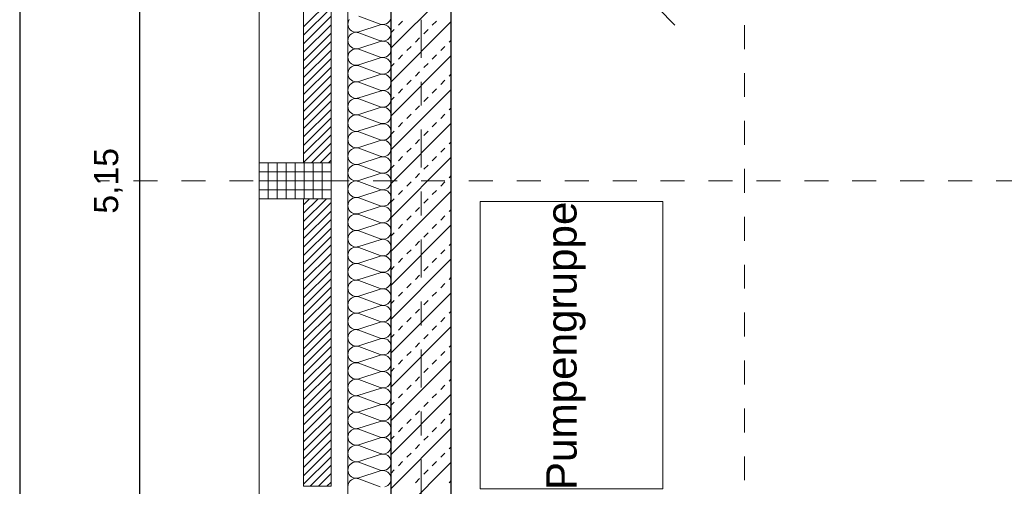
# Model space of a CAD drawing. Header units: metres. Extents: x -45.2 to 14.3, y -31.8 to 10.2.
# Tile 52 of 148: x -40.8 to -36.7, y -4 to -2. Entities that reach past the tile are written whole.
import ezdxf

# ---------------------------------------------------------------- set-up
doc = ezdxf.new("R2010")
doc.units = ezdxf.units.M
doc.header["$LTSCALE"] = 0.05
doc.linetypes.add('Achsen 01', pattern=[5.291531, 3.175, -1.058062, 0.352704, -0.705764])
doc.linetypes.add('Raster 01', pattern=[2, 1, -1])
doc.layers.get('0').update_dxf_attribs({"lineweight": 25})
for name, color, linetype, lineweight in [('013_Beton und Stahlbetonarbeiten-330 Außenwände', 7, 'Continuous', 25), ('014_Fassadenarbeiten-330 Betonfertigteile vertikal', 7, 'Continuous', 9), ('014_Fassadenarbeiten-330 Filtermauerwerk 11.5cm', 7, 'Continuous', 9), ('075_Raumlufttechnische Anlage-Beschriftung', 7, 'Continuous', 9), ('Bemaßung-Bemaßung', 7, 'Continuous', 9)]:
    doc.layers.add(name, color=color, linetype=linetype, lineweight=lineweight)
for name, color, linetype, lineweight, true_color in [('014_Fassadenarbeiten-000 Aufsicht Betonfertigteile', 7, 'Continuous', 9, 0xc0c0c0), ('014_Fassadenarbeiten-330 mineralische Dämmung', 7, 'Continuous', 9, 0x666666), ('075_Raumlufttechnische Anlage-Lüftungsanlage', 7, 'Continuous', 18, 0x555555), ('AV1-Achsen', 1, 'Achsen 01', 18, 0xff0000), ('AV1-Raster', 7, 'Raster 01', 9, 0xa6a6a6)]:
    doc.layers.add(name, color=color, linetype=linetype, lineweight=lineweight, true_color=true_color)
doc.styles.add('Arial', font='arial.ttf')

msp = doc.modelspace()

# ---------------------------------------------------------------- linework, layer by layer
at = {"color": 0, "linetype": 'Continuous', "lineweight": 15}
msp.add_line((-38.0903, -2.0504), (-38.161, -1.9796), dxfattribs=at)
at = {"layer": '013_Beton und Stahlbetonarbeiten-330 Außenwände', "color": 251, "linetype": 'Continuous', "lineweight": 13, "true_color": 0x4c4c4c}
for p, q in [((-39.025, -1.8954), (-39.275, -2.1454)), ((-39.025, -2.0368), (-39.275, -2.2868)), ((-39.2444, -2.0506), (-39.2267, -2.0329)), ((-39.103, -2.0506), (-39.0853, -2.0329)), ((-39.275, -2.0812), (-39.2621, -2.0683)), ((-39.1384, -2.086), (-39.1207, -2.0683)), ((-39.1737, -2.1213), (-39.156, -2.1036)), ((-39.0323, -2.1213), (-39.025, -2.114)), ((-39.2444, -2.192), (-39.2267, -2.1744)), ((-39.2091, -2.1567), (-39.1914, -2.139)), ((-39.103, -2.192), (-39.0853, -2.1744)), ((-39.0676, -2.1567), (-39.05, -2.139)), ((-39.025, -2.1782), (-39.275, -2.4282)), ((-39.275, -2.2226), (-39.2621, -2.2097)), ((-39.1384, -2.2274), (-39.1207, -2.2097)), ((-39.1737, -2.2627), (-39.156, -2.2451)), ((-39.0323, -2.2627), (-39.025, -2.2554)), ((-39.2091, -2.2981), (-39.1914, -2.2804)), ((-39.0676, -2.2981), (-39.05, -2.2804)), ((-39.025, -2.3196), (-39.275, -2.5696)), ((-39.2444, -2.3335), (-39.2267, -2.3158)), ((-39.103, -2.3335), (-39.0853, -2.3158)), ((-39.275, -2.364), (-39.2621, -2.3511)), ((-39.1384, -2.3688), (-39.1207, -2.3511)), ((-39.2091, -2.4395), (-39.1914, -2.4218)), ((-39.1737, -2.4042), (-39.156, -2.3865)), ((-39.0676, -2.4395), (-39.05, -2.4218)), ((-39.0323, -2.4042), (-39.025, -2.3969)), ((-39.025, -2.4611), (-39.275, -2.7111)), ((-39.2444, -2.4749), (-39.2267, -2.4572)), ((-39.103, -2.4749), (-39.0853, -2.4572)), ((-39.275, -2.5054), (-39.2621, -2.4926)), ((-39.1384, -2.5102), (-39.1207, -2.4926)), ((-39.1737, -2.5456), (-39.156, -2.5279)), ((-39.0323, -2.5456), (-39.025, -2.5383)), ((-39.2091, -2.5809), (-39.1914, -2.5633)), ((-39.0676, -2.5809), (-39.05, -2.5633)), ((-39.025, -2.6025), (-39.275, -2.8525)), ((-39.2444, -2.6163), (-39.2267, -2.5986)), ((-39.103, -2.6163), (-39.0853, -2.5986)), ((-39.275, -2.6469), (-39.2621, -2.634)), ((-39.1737, -2.687), (-39.156, -2.6693)), ((-39.1384, -2.6517), (-39.1207, -2.634)), ((-39.2091, -2.7224), (-39.1914, -2.7047)), ((-39.0676, -2.7224), (-39.05, -2.7047)), ((-39.0323, -2.687), (-39.025, -2.6797)), ((-39.025, -2.7439), (-39.275, -2.9939)), ((-39.2444, -2.7577), (-39.2267, -2.74)), ((-39.103, -2.7577), (-39.0853, -2.74)), ((-39.275, -2.7883), (-39.2621, -2.7754)), ((-39.1384, -2.7931), (-39.1207, -2.7754)), ((-39.1737, -2.8284), (-39.156, -2.8107)), ((-39.0323, -2.8284), (-39.025, -2.8211)), ((-39.2091, -2.8638), (-39.1914, -2.8461)), ((-39.0676, -2.8638), (-39.05, -2.8461)), ((-39.025, -2.8853), (-39.275, -3.1353)), ((-39.275, -2.9297), (-39.2621, -2.9168)), ((-39.2444, -2.8991), (-39.2267, -2.8815)), ((-39.1384, -2.9345), (-39.1207, -2.9168)), ((-39.103, -2.8991), (-39.0853, -2.8815)), ((-39.1737, -2.9698), (-39.156, -2.9522)), ((-39.2091, -3.0052), (-39.1914, -2.9875)), ((-39.0676, -3.0052), (-39.05, -2.9875)), ((-39.0323, -2.9698), (-39.025, -2.9626)), ((-39.025, -3.0268), (-39.275, -3.2768)), ((-39.2444, -3.0406), (-39.2267, -3.0229)), ((-39.103, -3.0406), (-39.0853, -3.0229)), ((-39.275, -3.0711), (-39.2621, -3.0582)), ((-39.1384, -3.0759), (-39.1207, -3.0582)), ((-39.1737, -3.1113), (-39.156, -3.0936)), ((-39.0323, -3.1113), (-39.025, -3.104)), ((-39.2091, -3.1466), (-39.1914, -3.1289)), ((-39.0676, -3.1466), (-39.05, -3.1289)), ((-39.025, -3.1682), (-39.275, -3.4182)), ((-39.275, -3.2126), (-39.2621, -3.1997)), ((-39.2444, -3.182), (-39.2267, -3.1643)), ((-39.1384, -3.2173), (-39.1207, -3.1997)), ((-39.103, -3.182), (-39.0853, -3.1643)), ((-39.1737, -3.2527), (-39.156, -3.235)), ((-39.0323, -3.2527), (-39.025, -3.2454)), ((-39.2091, -3.288), (-39.1914, -3.2704)), ((-39.0676, -3.288), (-39.05, -3.2704)), ((-39.025, -3.3096), (-39.275, -3.5596)), ((-39.2444, -3.3234), (-39.2267, -3.3057)), ((-39.103, -3.3234), (-39.0853, -3.3057)), ((-39.275, -3.354), (-39.2621, -3.3411)), ((-39.1384, -3.3588), (-39.1207, -3.3411)), ((-39.1737, -3.3941), (-39.156, -3.3764)), ((-39.0323, -3.3941), (-39.025, -3.3868)), ((-39.025, -3.451), (-39.275, -3.701)), ((-39.2444, -3.4648), (-39.2267, -3.4471)), ((-39.2091, -3.4295), (-39.1914, -3.4118)), ((-39.103, -3.4648), (-39.0853, -3.4471)), ((-39.0676, -3.4295), (-39.05, -3.4118)), ((-39.275, -3.4954), (-39.2621, -3.4825)), ((-39.1384, -3.5002), (-39.1207, -3.4825)), ((-39.1737, -3.5355), (-39.156, -3.5179)), ((-39.0323, -3.5355), (-39.025, -3.5282)), ((-39.2091, -3.5709), (-39.1914, -3.5532)), ((-39.0676, -3.5709), (-39.05, -3.5532)), ((-39.025, -3.5924), (-39.275, -3.8424)), ((-39.2444, -3.6062), (-39.2267, -3.5886)), ((-39.103, -3.6062), (-39.0853, -3.5886)), ((-39.275, -3.6368), (-39.2621, -3.6239)), ((-39.1384, -3.6416), (-39.1207, -3.6239)), ((-39.2091, -3.7123), (-39.1914, -3.6946)), ((-39.1737, -3.677), (-39.156, -3.6593)), ((-39.0676, -3.7123), (-39.05, -3.6946)), ((-39.0323, -3.677), (-39.025, -3.6697)), ((-39.025, -3.7339), (-39.275, -3.9839)), ((-39.2444, -3.7477), (-39.2267, -3.73)), ((-39.103, -3.7477), (-39.0853, -3.73)), ((-39.275, -3.7782), (-39.2621, -3.7653)), ((-39.1384, -3.783), (-39.1207, -3.7653)), ((-39.1737, -3.8184), (-39.156, -3.8007)), ((-39.0323, -3.8184), (-39.025, -3.8111)), ((-39.2091, -3.8537), (-39.1914, -3.8361)), ((-39.0676, -3.8537), (-39.05, -3.8361)), ((-39.025, -3.8753), (-39.275, -4.1253)), ((-39.2444, -3.8891), (-39.2267, -3.8714)), ((-39.103, -3.8891), (-39.0853, -3.8714)), ((-39.275, -3.9197), (-39.2621, -3.9068)), ((-39.1737, -3.9598), (-39.156, -3.9421)), ((-39.1384, -3.9244), (-39.1207, -3.9068)), ((-39.0323, -3.9598), (-39.025, -3.9525))]:
    msp.add_line(p, q, dxfattribs=at)
at = {"layer": '013_Beton und Stahlbetonarbeiten-330 Außenwände'}
msp.add_lwpolyline([(-39.275, 0.125), (-18.775, 0.125), (-18.775, -0.125), (-39.025, -0.125), (-39.025, -21.725), (-39.275, -21.725)], close=True, dxfattribs=at)
at = {"layer": '014_Fassadenarbeiten-000 Aufsicht Betonfertigteile'}
msp.add_lwpolyline([(-39.455, 0.305), (-39.455, -21.905), (-39.825, -22.275), (-39.825, 0.675)], close=True, dxfattribs=at)
at = {"layer": '014_Fassadenarbeiten-330 Betonfertigteile vertikal', "color": 8, "linetype": 'Continuous', "lineweight": 9, "true_color": 0x808080}
for p, q in [((-39.7875, -2.625), (-39.7875, -2.775)), ((-39.75, -2.625), (-39.75, -2.775)), ((-39.7125, -2.625), (-39.7125, -2.775)), ((-39.675, -2.625), (-39.675, -2.775)), ((-39.6375, -2.625), (-39.6375, -2.775)), ((-39.6, -2.625), (-39.6, -2.775)), ((-39.5625, -2.625), (-39.5625, -2.775))]:
    msp.add_line(p, q, dxfattribs=at)
at = {"layer": '014_Fassadenarbeiten-330 Betonfertigteile vertikal', "color": 8, "linetype": 'Continuous', "lineweight": 13, "true_color": 0x808080}
for p, q in [((-39.825, -2.6625), (-39.525, -2.6625)), ((-39.825, -2.7), (-39.525, -2.7)), ((-39.825, -2.7375), (-39.525, -2.7375))]:
    msp.add_line(p, q, dxfattribs=at)
at = {"layer": '014_Fassadenarbeiten-330 Betonfertigteile vertikal'}
msp.add_lwpolyline([(-39.525, -2.775), (-39.525, -2.625), (-39.825, -2.625), (-39.825, -2.775)], close=True, dxfattribs=at)
at = {"layer": '014_Fassadenarbeiten-330 Filtermauerwerk 11.5cm', "color": 8, "linetype": 'Continuous', "lineweight": 9, "true_color": 0x808080}
for p, q in [((-39.64, -2.0573), (-39.525, -1.9423)), ((-39.64, -2.0926), (-39.525, -1.9776)), ((-39.64, -2.128), (-39.525, -2.013)), ((-39.64, -2.1633), (-39.525, -2.0483)), ((-39.64, -2.1987), (-39.525, -2.0837)), ((-39.64, -2.2341), (-39.525, -2.1191)), ((-39.64, -2.2694), (-39.525, -2.1544)), ((-39.64, -2.3048), (-39.525, -2.1898)), ((-39.64, -2.3401), (-39.525, -2.2251)), ((-39.64, -2.3755), (-39.525, -2.2605)), ((-39.64, -2.4108), (-39.525, -2.2958)), ((-39.64, -2.4462), (-39.525, -2.3312)), ((-39.64, -2.4815), (-39.525, -2.3665)), ((-39.64, -2.5169), (-39.525, -2.4019)), ((-39.64, -2.5522), (-39.525, -2.4372)), ((-39.64, -2.5876), (-39.525, -2.4726)), ((-39.64, -2.623), (-39.525, -2.508)), ((-39.6067, -2.625), (-39.525, -2.5433)), ((-39.5713, -2.625), (-39.525, -2.5787)), ((-39.536, -2.625), (-39.525, -2.614)), ((-39.64, -2.7997), (-39.6153, -2.775)), ((-39.64, -2.8351), (-39.5799, -2.775)), ((-39.64, -2.8704), (-39.5446, -2.775)), ((-39.64, -2.9058), (-39.525, -2.7908)), ((-39.64, -2.9412), (-39.525, -2.8262)), ((-39.64, -2.9765), (-39.525, -2.8615)), ((-39.64, -3.0119), (-39.525, -2.8969)), ((-39.64, -3.0472), (-39.525, -2.9322)), ((-39.64, -3.0826), (-39.525, -2.9676)), ((-39.64, -3.1179), (-39.525, -3.0029)), ((-39.64, -3.1533), (-39.525, -3.0383)), ((-39.64, -3.1886), (-39.525, -3.0736)), ((-39.64, -3.224), (-39.525, -3.109)), ((-39.64, -3.2594), (-39.525, -3.1444)), ((-39.64, -3.2947), (-39.525, -3.1797)), ((-39.64, -3.3301), (-39.525, -3.2151)), ((-39.64, -3.3654), (-39.525, -3.2504)), ((-39.64, -3.4008), (-39.525, -3.2858)), ((-39.64, -3.4361), (-39.525, -3.3211)), ((-39.64, -3.4715), (-39.525, -3.3565)), ((-39.64, -3.5068), (-39.525, -3.3918)), ((-39.64, -3.5422), (-39.525, -3.4272)), ((-39.64, -3.5776), (-39.525, -3.4626)), ((-39.64, -3.6129), (-39.525, -3.4979)), ((-39.64, -3.6483), (-39.525, -3.5333)), ((-39.64, -3.6836), (-39.525, -3.5686)), ((-39.64, -3.719), (-39.525, -3.604)), ((-39.64, -3.7543), (-39.525, -3.6393)), ((-39.64, -3.7897), (-39.525, -3.6747)), ((-39.64, -3.825), (-39.525, -3.71)), ((-39.64, -3.8604), (-39.525, -3.7454)), ((-39.64, -3.8958), (-39.525, -3.7808)), ((-39.64, -3.9311), (-39.525, -3.8161)), ((-39.64, -3.9665), (-39.525, -3.8515)), ((-39.6132, -3.975), (-39.525, -3.8868)), ((-39.5778, -3.975), (-39.525, -3.9222)), ((-39.5425, -3.975), (-39.525, -3.9575))]:
    msp.add_line(p, q, dxfattribs=at)
at = {"layer": '014_Fassadenarbeiten-330 Filtermauerwerk 11.5cm'}
for points in [[(-39.64, -1.425), (-39.525, -1.425), (-39.525, -2.625), (-39.64, -2.625)], [(-39.64, -2.775), (-39.525, -2.775), (-39.525, -3.975), (-39.64, -3.975)]]:
    msp.add_lwpolyline(points, close=True, dxfattribs=at)
at = {"layer": '014_Fassadenarbeiten-330 mineralische Dämmung'}
msp.add_lwpolyline([(-18.9, 0.305), (-18.9, 0.125), (-39.275, 0.125), (-39.275, -21.725), (-39.15, -21.725), (-39.15, -21.905), (-39.455, -21.905), (-39.455, 0.305)], close=True, dxfattribs=at)
for points in [[(-39.41, -2.0127), (-39.32, -2.046), (-39.32, -2.046), (-39.3137, -2.0474), (-39.3072, -2.0476), (-39.3008, -2.0466), (-39.2947, -2.0444), (-39.2892, -2.0411), (-39.2843, -2.0368), (-39.2803, -2.0317), (-39.2774, -2.0259)], [(-39.3008, -3.977), (-39.2947, -3.9748), (-39.2892, -3.9715), (-39.2843, -3.9672), (-39.2803, -3.9621), (-39.2774, -3.9563), (-39.2756, -3.9501), (-39.275, -3.9437), (-39.2756, -3.9372), (-39.2774, -3.931), (-39.2803, -3.9252), (-39.2843, -3.9201), (-39.2892, -3.9158), (-39.2947, -3.9125), (-39.3008, -3.9103), (-39.3072, -3.9093), (-39.3137, -3.9095), (-39.32, -3.9109), (-39.41, -3.9398), (-39.41, -3.9398), (-39.4163, -3.9412), (-39.4228, -3.9414), (-39.4292, -3.9404), (-39.4353, -3.9382), (-39.4408, -3.9349), (-39.4457, -3.9306), (-39.4497, -3.9255), (-39.4526, -3.9197), (-39.4544, -3.9135), (-39.455, -3.907), (-39.4544, -3.9006), (-39.4526, -3.8944), (-39.4497, -3.8886), (-39.4457, -3.8835), (-39.4408, -3.8792), (-39.4353, -3.8759), (-39.4292, -3.8737), (-39.4228, -3.8727), (-39.4163, -3.8728), (-39.41, -3.8742), (-39.32, -3.9075), (-39.32, -3.9075), (-39.3137, -3.9089), (-39.3072, -3.9091), (-39.3008, -3.9081), (-39.2947, -3.9059), (-39.2892, -3.9026), (-39.2843, -3.8983), (-39.2803, -3.8932), (-39.2774, -3.8874), (-39.2756, -3.8812), (-39.275, -3.8747), (-39.2756, -3.8683), (-39.2774, -3.8621), (-39.2803, -3.8563), (-39.2843, -3.8512), (-39.2892, -3.8469), (-39.2947, -3.8436), (-39.3008, -3.8414), (-39.3072, -3.8404), (-39.3137, -3.8406), (-39.32, -3.8419), (-39.41, -3.8709), (-39.41, -3.8709), (-39.4163, -3.8723), (-39.4228, -3.8725), (-39.4292, -3.8714), (-39.4353, -3.8692), (-39.4408, -3.8659), (-39.4457, -3.8616), (-39.4497, -3.8565), (-39.4526, -3.8508), (-39.4544, -3.8445), (-39.455, -3.8381), (-39.4544, -3.8316), (-39.4526, -3.8254), (-39.4497, -3.8196), (-39.4457, -3.8145), (-39.4408, -3.8102), (-39.4353, -3.8069), (-39.4292, -3.8047), (-39.4228, -3.8037), (-39.4163, -3.8039), (-39.41, -3.8053), (-39.32, -3.8386), (-39.32, -3.8386), (-39.3137, -3.84), (-39.3072, -3.8402), (-39.3008, -3.8391), (-39.2947, -3.8369), (-39.2892, -3.8336), (-39.2843, -3.8293), (-39.2803, -3.8242), (-39.2774, -3.8184), (-39.2756, -3.8122), (-39.275, -3.8058), (-39.2756, -3.7993), (-39.2774, -3.7931), (-39.2803, -3.7874), (-39.2843, -3.7822), (-39.2892, -3.7779), (-39.2947, -3.7746), (-39.3008, -3.7724), (-39.3072, -3.7714), (-39.3137, -3.7716), (-39.32, -3.773), (-39.41, -3.8019), (-39.41, -3.8019), (-39.4163, -3.8033), (-39.4228, -3.8035), (-39.4292, -3.8025), (-39.4353, -3.8003), (-39.4408, -3.797), (-39.4457, -3.7927), (-39.4497, -3.7876), (-39.4526, -3.7818), (-39.4544, -3.7756), (-39.455, -3.7691), (-39.4544, -3.7627), (-39.4526, -3.7565), (-39.4497, -3.7507), (-39.4457, -3.7456), (-39.4408, -3.7413), (-39.4353, -3.738), (-39.4292, -3.7358), (-39.4228, -3.7348), (-39.4163, -3.735), (-39.41, -3.7364), (-39.32, -3.7696), (-39.32, -3.7696), (-39.3137, -3.771), (-39.3072, -3.7712), (-39.3008, -3.7702), (-39.2947, -3.768), (-39.2892, -3.7647), (-39.2843, -3.7604), (-39.2803, -3.7553), (-39.2774, -3.7495), (-39.2756, -3.7433), (-39.275, -3.7368), (-39.2756, -3.7304), (-39.2774, -3.7242), (-39.2803, -3.7184), (-39.2843, -3.7133), (-39.2892, -3.709), (-39.2947, -3.7057), (-39.3008, -3.7035), (-39.3072, -3.7025), (-39.3137, -3.7027), (-39.32, -3.7041), (-39.41, -3.733), (-39.41, -3.733), (-39.4163, -3.7344), (-39.4228, -3.7346), (-39.4292, -3.7335), (-39.4353, -3.7313), (-39.4408, -3.728), (-39.4457, -3.7238), (-39.4497, -3.7186), (-39.4526, -3.7129), (-39.4544, -3.7066), (-39.455, -3.7002), (-39.4544, -3.6937), (-39.4526, -3.6875), (-39.4497, -3.6818), (-39.4457, -3.6766), (-39.4408, -3.6724), (-39.4353, -3.669), (-39.4292, -3.6668), (-39.4228, -3.6658), (-39.4163, -3.666), (-39.41, -3.6674), (-39.32, -3.7007), (-39.32, -3.7007), (-39.3137, -3.7021), (-39.3072, -3.7023), (-39.3008, -3.7012), (-39.2947, -3.699), (-39.2892, -3.6957), (-39.2843, -3.6914), (-39.2803, -3.6863), (-39.2774, -3.6806), (-39.2756, -3.6743), (-39.275, -3.6679), (-39.2756, -3.6615), (-39.2774, -3.6552), (-39.2803, -3.6495), (-39.2843, -3.6443), (-39.2892, -3.6401), (-39.2947, -3.6368), (-39.3008, -3.6346), (-39.3072, -3.6335), (-39.3137, -3.6337), (-39.32, -3.6351), (-39.41, -3.664), (-39.41, -3.664), (-39.4163, -3.6654), (-39.4228, -3.6656), (-39.4292, -3.6646), (-39.4353, -3.6624), (-39.4408, -3.6591), (-39.4457, -3.6548), (-39.4497, -3.6497), (-39.4526, -3.6439), (-39.4544, -3.6377), (-39.455, -3.6313), (-39.4544, -3.6248), (-39.4526, -3.6186), (-39.4497, -3.6128), (-39.4457, -3.6077), (-39.4408, -3.6034), (-39.4353, -3.6001), (-39.4292, -3.5979), (-39.4228, -3.5969), (-39.4163, -3.5971), (-39.41, -3.5985), (-39.32, -3.6317), (-39.32, -3.6317), (-39.3137, -3.6331), (-39.3072, -3.6333), (-39.3008, -3.6323), (-39.2947, -3.6301), (-39.2892, -3.6268), (-39.2843, -3.6225), (-39.2803, -3.6174), (-39.2774, -3.6116), (-39.2756, -3.6054), (-39.275, -3.599), (-39.2756, -3.5925), (-39.2774, -3.5863), (-39.2803, -3.5805), (-39.2843, -3.5754), (-39.2892, -3.5711), (-39.2947, -3.5678), (-39.3008, -3.5656), (-39.3072, -3.5646), (-39.3137, -3.5648), (-39.32, -3.5662), (-39.41, -3.5951), (-39.41, -3.5951), (-39.4163, -3.5965), (-39.4228, -3.5967), (-39.4292, -3.5957), (-39.4353, -3.5935), (-39.4408, -3.5902), (-39.4457, -3.5859), (-39.4497, -3.5807), (-39.4526, -3.575), (-39.4544, -3.5688), (-39.455, -3.5623), (-39.4544, -3.5559), (-39.4526, -3.5496), (-39.4497, -3.5439), (-39.4457, -3.5388), (-39.4408, -3.5345), (-39.4353, -3.5312), (-39.4292, -3.529), (-39.4228, -3.5279), (-39.4163, -3.5281), (-39.41, -3.5295), (-39.32, -3.5628), (-39.32, -3.5628), (-39.3137, -3.5642), (-39.3072, -3.5644), (-39.3008, -3.5634), (-39.2947, -3.5611), (-39.2892, -3.5578), (-39.2843, -3.5536), (-39.2803, -3.5484), (-39.2774, -3.5427), (-39.2756, -3.5365), (-39.275, -3.53), (-39.2756, -3.5236), (-39.2774, -3.5173), (-39.2803, -3.5116), (-39.2843, -3.5065), (-39.2892, -3.5022), (-39.2947, -3.4989), (-39.3008, -3.4967), (-39.3072, -3.4956), (-39.3137, -3.4958), (-39.32, -3.4972), (-39.41, -3.5261), (-39.41, -3.5261), (-39.4163, -3.5275), (-39.4228, -3.5277), (-39.4292, -3.5267), (-39.4353, -3.5245), (-39.4408, -3.5212), (-39.4457, -3.5169), (-39.4497, -3.5118), (-39.4526, -3.506), (-39.4544, -3.4998), (-39.455, -3.4934), (-39.4544, -3.4869), (-39.4526, -3.4807), (-39.4497, -3.4749), (-39.4457, -3.4698), (-39.4408, -3.4655), (-39.4353, -3.4622), (-39.4292, -3.46), (-39.4228, -3.459), (-39.4163, -3.4592), (-39.41, -3.4606), (-39.32, -3.4938), (-39.32, -3.4938), (-39.3137, -3.4952), (-39.3072, -3.4954), (-39.3008, -3.4944), (-39.2947, -3.4922), (-39.2892, -3.4889), (-39.2843, -3.4846), (-39.2803, -3.4795), (-39.2774, -3.4737), (-39.2756, -3.4675), (-39.275, -3.4611), (-39.2756, -3.4546), (-39.2774, -3.4484), (-39.2803, -3.4426), (-39.2843, -3.4375), (-39.2892, -3.4332), (-39.2947, -3.4299), (-39.3008, -3.4277), (-39.3072, -3.4267), (-39.3137, -3.4269), (-39.32, -3.4283), (-39.41, -3.4572), (-39.41, -3.4572), (-39.4163, -3.4586), (-39.4228, -3.4588), (-39.4292, -3.4578), (-39.4353, -3.4556), (-39.4408, -3.4523), (-39.4457, -3.448), (-39.4497, -3.4429), (-39.4526, -3.4371), (-39.4544, -3.4309), (-39.455, -3.4244), (-39.4544, -3.418), (-39.4526, -3.4118), (-39.4497, -3.406), (-39.4457, -3.4009), (-39.4408, -3.3966), (-39.4353, -3.3933), (-39.4292, -3.3911), (-39.4228, -3.39), (-39.4163, -3.3902), (-39.41, -3.3916), (-39.32, -3.4249), (-39.32, -3.4249), (-39.3137, -3.4263), (-39.3072, -3.4265), (-39.3008, -3.4255), (-39.2947, -3.4233), (-39.2892, -3.42), (-39.2843, -3.4157), (-39.2803, -3.4106), (-39.2774, -3.4048), (-39.2756, -3.3986), (-39.275, -3.3921), (-39.2756, -3.3857), (-39.2774, -3.3795), (-39.2803, -3.3737), (-39.2843, -3.3686), (-39.2892, -3.3643), (-39.2947, -3.361), (-39.3008, -3.3588), (-39.3072, -3.3577), (-39.3137, -3.3579), (-39.32, -3.3593), (-39.41, -3.3883), (-39.41, -3.3883), (-39.4163, -3.3897), (-39.4228, -3.3898), (-39.4292, -3.3888), (-39.4353, -3.3866), (-39.4408, -3.3833), (-39.4457, -3.379), (-39.4497, -3.3739), (-39.4526, -3.3681), (-39.4544, -3.3619), (-39.455, -3.3555), (-39.4544, -3.349), (-39.4526, -3.3428), (-39.4497, -3.337), (-39.4457, -3.3319), (-39.4408, -3.3276), (-39.4353, -3.3243), (-39.4292, -3.3221), (-39.4228, -3.3211), (-39.4163, -3.3213), (-39.41, -3.3227), (-39.32, -3.356), (-39.32, -3.356), (-39.3137, -3.3574), (-39.3072, -3.3575), (-39.3008, -3.3565), (-39.2947, -3.3543), (-39.2892, -3.351), (-39.2843, -3.3467), (-39.2803, -3.3416), (-39.2774, -3.3358), (-39.2756, -3.3296), (-39.275, -3.3232), (-39.2756, -3.3167), (-39.2774, -3.3105), (-39.2803, -3.3047), (-39.2843, -3.2996), (-39.2892, -3.2953), (-39.2947, -3.292), (-39.3008, -3.2898), (-39.3072, -3.2888), (-39.3137, -3.289), (-39.32, -3.2904), (-39.41, -3.3193), (-39.41, -3.3193), (-39.4163, -3.3207), (-39.4228, -3.3209), (-39.4292, -3.3199), (-39.4353, -3.3177), (-39.4408, -3.3144), (-39.4457, -3.3101), (-39.4497, -3.305), (-39.4526, -3.2992), (-39.4544, -3.293), (-39.455, -3.2865), (-39.4544, -3.2801), (-39.4526, -3.2739), (-39.4497, -3.2681), (-39.4457, -3.263), (-39.4408, -3.2587), (-39.4353, -3.2554), (-39.4292, -3.2532), (-39.4228, -3.2522), (-39.4163, -3.2523), (-39.41, -3.2537), (-39.32, -3.287), (-39.32, -3.287), (-39.3137, -3.2884), (-39.3072, -3.2886), (-39.3008, -3.2876), (-39.2947, -3.2854), (-39.2892, -3.2821), (-39.2843, -3.2778), (-39.2803, -3.2727), (-39.2774, -3.2669), (-39.2756, -3.2607), (-39.275, -3.2542), (-39.2756, -3.2478), (-39.2774, -3.2416), (-39.2803, -3.2358), (-39.2843, -3.2307), (-39.2892, -3.2264), (-39.2947, -3.2231), (-39.3008, -3.2209), (-39.3072, -3.2199), (-39.3137, -3.22), (-39.32, -3.2214), (-39.41, -3.2504), (-39.41, -3.2504), (-39.4163, -3.2518), (-39.4228, -3.252), (-39.4292, -3.2509), (-39.4353, -3.2487), (-39.4408, -3.2454), (-39.4457, -3.2411), (-39.4497, -3.236), (-39.4526, -3.2302), (-39.4544, -3.224), (-39.455, -3.2176), (-39.4544, -3.2111), (-39.4526, -3.2049), (-39.4497, -3.1991), (-39.4457, -3.194), (-39.4408, -3.1897), (-39.4353, -3.1864), (-39.4292, -3.1842), (-39.4228, -3.1832), (-39.4163, -3.1834), (-39.41, -3.1848), (-39.32, -3.2181), (-39.32, -3.2181), (-39.3137, -3.2195), (-39.3072, -3.2197), (-39.3008, -3.2186), (-39.2947, -3.2164), (-39.2892, -3.2131), (-39.2843, -3.2088), (-39.2803, -3.2037), (-39.2774, -3.1979), (-39.2756, -3.1917), (-39.275, -3.1853), (-39.2756, -3.1788), (-39.2774, -3.1726), (-39.2803, -3.1669), (-39.2843, -3.1617), (-39.2892, -3.1574), (-39.2947, -3.1541), (-39.3008, -3.1519), (-39.3072, -3.1509), (-39.3137, -3.1511), (-39.32, -3.1525), (-39.41, -3.1814), (-39.41, -3.1814), (-39.4163, -3.1828), (-39.4228, -3.183), (-39.4292, -3.182), (-39.4353, -3.1798), (-39.4408, -3.1765), (-39.4457, -3.1722), (-39.4497, -3.1671), (-39.4526, -3.1613), (-39.4544, -3.1551), (-39.455, -3.1486), (-39.4544, -3.1422), (-39.4526, -3.136), (-39.4497, -3.1302), (-39.4457, -3.1251), (-39.4408, -3.1208), (-39.4353, -3.1175), (-39.4292, -3.1153), (-39.4228, -3.1143), (-39.4163, -3.1145), (-39.41, -3.1159), (-39.32, -3.1491), (-39.32, -3.1491), (-39.3137, -3.1505), (-39.3072, -3.1507), (-39.3008, -3.1497), (-39.2947, -3.1475), (-39.2892, -3.1442), (-39.2843, -3.1399), (-39.2803, -3.1348), (-39.2774, -3.129), (-39.2756, -3.1228), (-39.275, -3.1163), (-39.2756, -3.1099), (-39.2774, -3.1037), (-39.2803, -3.0979), (-39.2843, -3.0928), (-39.2892, -3.0885), (-39.2947, -3.0852), (-39.3008, -3.083), (-39.3072, -3.082), (-39.3137, -3.0822), (-39.32, -3.0836), (-39.41, -3.1125), (-39.41, -3.1125), (-39.4163, -3.1139), (-39.4228, -3.1141), (-39.4292, -3.113), (-39.4353, -3.1108), (-39.4408, -3.1075), (-39.4457, -3.1032), (-39.4497, -3.0981), (-39.4526, -3.0924), (-39.4544, -3.0861), (-39.455, -3.0797), (-39.4544, -3.0732), (-39.4526, -3.067), (-39.4497, -3.0613), (-39.4457, -3.0561), (-39.4408, -3.0518), (-39.4353, -3.0485), (-39.4292, -3.0463), (-39.4228, -3.0453), (-39.4163, -3.0455), (-39.41, -3.0469), (-39.32, -3.0802), (-39.32, -3.0802), (-39.3137, -3.0816), (-39.3072, -3.0818), (-39.3008, -3.0807), (-39.2947, -3.0785), (-39.2892, -3.0752), (-39.2843, -3.0709), (-39.2803, -3.0658), (-39.2774, -3.0601), (-39.2756, -3.0538), (-39.275, -3.0474), (-39.2756, -3.0409), (-39.2774, -3.0347), (-39.2803, -3.029), (-39.2843, -3.0238), (-39.2892, -3.0196), (-39.2947, -3.0163), (-39.3008, -3.014), (-39.3072, -3.013), (-39.3137, -3.0132), (-39.32, -3.0146), (-39.41, -3.0435), (-39.41, -3.0435), (-39.4163, -3.0449), (-39.4228, -3.0451), (-39.4292, -3.0441), (-39.4353, -3.0419), (-39.4408, -3.0386), (-39.4457, -3.0343), (-39.4497, -3.0292), (-39.4526, -3.0234), (-39.4544, -3.0172), (-39.455, -3.0107), (-39.4544, -3.0043), (-39.4526, -2.9981), (-39.4497, -2.9923), (-39.4457, -2.9872), (-39.4408, -2.9829), (-39.4353, -2.9796), (-39.4292, -2.9774), (-39.4228, -2.9764), (-39.4163, -2.9766), (-39.41, -2.978), (-39.32, -3.0112), (-39.32, -3.0112), (-39.3137, -3.0126), (-39.3072, -3.0128), (-39.3008, -3.0118), (-39.2947, -3.0096), (-39.2892, -3.0063), (-39.2843, -3.002), (-39.2803, -2.9969), (-39.2774, -2.9911), (-39.2756, -2.9849), (-39.275, -2.9784), (-39.2756, -2.972), (-39.2774, -2.9658), (-39.2803, -2.96), (-39.2843, -2.9549), (-39.2892, -2.9506), (-39.2947, -2.9473), (-39.3008, -2.9451), (-39.3072, -2.9441), (-39.3137, -2.9443), (-39.32, -2.9457), (-39.41, -2.9746), (-39.41, -2.9746), (-39.4163, -2.976), (-39.4228, -2.9762), (-39.4292, -2.9752), (-39.4353, -2.973), (-39.4408, -2.9696), (-39.4457, -2.9654), (-39.4497, -2.9602), (-39.4526, -2.9545), (-39.4544, -2.9483), (-39.455, -2.9418), (-39.4544, -2.9354), (-39.4526, -2.9291), (-39.4497, -2.9234), (-39.4457, -2.9182), (-39.4408, -2.914), (-39.4353, -2.9107), (-39.4292, -2.9085), (-39.4228, -2.9074), (-39.4163, -2.9076), (-39.41, -2.909), (-39.32, -2.9423), (-39.32, -2.9423), (-39.3137, -2.9437), (-39.3072, -2.9439), (-39.3008, -2.9428), (-39.2947, -2.9406), (-39.2892, -2.9373), (-39.2843, -2.9331), (-39.2803, -2.9279), (-39.2774, -2.9222), (-39.2756, -2.9159), (-39.275, -2.9095), (-39.2756, -2.9031), (-39.2774, -2.8968), (-39.2803, -2.8911), (-39.2843, -2.886), (-39.2892, -2.8817), (-39.2947, -2.8784), (-39.3008, -2.8762), (-39.3072, -2.8751), (-39.3137, -2.8753), (-39.32, -2.8767), (-39.41, -2.9056), (-39.41, -2.9056), (-39.4163, -2.907), (-39.4228, -2.9072), (-39.4292, -2.9062), (-39.4353, -2.904), (-39.4408, -2.9007), (-39.4457, -2.8964), (-39.4497, -2.8913), (-39.4526, -2.8855), (-39.4544, -2.8793), (-39.455, -2.8729), (-39.4544, -2.8664), (-39.4526, -2.8602), (-39.4497, -2.8544), (-39.4457, -2.8493), (-39.4408, -2.845), (-39.4353, -2.8417), (-39.4292, -2.8395), (-39.4228, -2.8385), (-39.4163, -2.8387), (-39.41, -2.8401), (-39.32, -2.8733), (-39.32, -2.8733), (-39.3137, -2.8747), (-39.3072, -2.8749), (-39.3008, -2.8739), (-39.2947, -2.8717), (-39.2892, -2.8684), (-39.2843, -2.8641), (-39.2803, -2.859), (-39.2774, -2.8532), (-39.2756, -2.847), (-39.275, -2.8406), (-39.2756, -2.8341), (-39.2774, -2.8279), (-39.2803, -2.8221), (-39.2843, -2.817), (-39.2892, -2.8127), (-39.2947, -2.8094), (-39.3008, -2.8072), (-39.3072, -2.8062), (-39.3137, -2.8064), (-39.32, -2.8078), (-39.41, -2.8367), (-39.41, -2.8367), (-39.4163, -2.8381), (-39.4228, -2.8383), (-39.4292, -2.8373), (-39.4353, -2.8351), (-39.4408, -2.8318), (-39.4457, -2.8275), (-39.4497, -2.8224), (-39.4526, -2.8166), (-39.4544, -2.8104), (-39.455, -2.8039), (-39.4544, -2.7975), (-39.4526, -2.7912), (-39.4497, -2.7855), (-39.4457, -2.7804), (-39.4408, -2.7761), (-39.4353, -2.7728), (-39.4292, -2.7706), (-39.4228, -2.7695), (-39.4163, -2.7697), (-39.41, -2.7711), (-39.32, -2.8044), (-39.32, -2.8044), (-39.3137, -2.8058), (-39.3072, -2.806), (-39.3008, -2.805), (-39.2947, -2.8028), (-39.2892, -2.7995), (-39.2843, -2.7952), (-39.2803, -2.79), (-39.2774, -2.7843), (-39.2756, -2.7781), (-39.275, -2.7716), (-39.2756, -2.7652), (-39.2774, -2.759), (-39.2803, -2.7532), (-39.2843, -2.7481), (-39.2892, -2.7438), (-39.2947, -2.7405), (-39.3008, -2.7383), (-39.3072, -2.7372), (-39.3137, -2.7374), (-39.32, -2.7388), (-39.41, -2.7678), (-39.41, -2.7678), (-39.4163, -2.7692), (-39.4228, -2.7693), (-39.4292, -2.7683), (-39.4353, -2.7661), (-39.4408, -2.7628), (-39.4457, -2.7585), (-39.4497, -2.7534), (-39.4526, -2.7476), (-39.4544, -2.7414), (-39.455, -2.735), (-39.4544, -2.7285), (-39.4526, -2.7223), (-39.4497, -2.7165), (-39.4457, -2.7114), (-39.4408, -2.7071), (-39.4353, -2.7038), (-39.4292, -2.7016), (-39.4228, -2.7006), (-39.4163, -2.7008), (-39.41, -2.7022), (-39.32, -2.7355), (-39.32, -2.7355), (-39.3137, -2.7369), (-39.3072, -2.737), (-39.3008, -2.736), (-39.2947, -2.7338), (-39.2892, -2.7305), (-39.2843, -2.7262), (-39.2803, -2.7211), (-39.2774, -2.7153), (-39.2756, -2.7091), (-39.275, -2.7027), (-39.2756, -2.6962), (-39.2774, -2.69), (-39.2803, -2.6842), (-39.2843, -2.6791), (-39.2892, -2.6748), (-39.2947, -2.6715), (-39.3008, -2.6693), (-39.3072, -2.6683), (-39.3137, -2.6685), (-39.32, -2.6699), (-39.41, -2.6988), (-39.41, -2.6988), (-39.4163, -2.7002), (-39.4228, -2.7004), (-39.4292, -2.6994), (-39.4353, -2.6972), (-39.4408, -2.6939), (-39.4457, -2.6896), (-39.4497, -2.6845), (-39.4526, -2.6787), (-39.4544, -2.6725), (-39.455, -2.666), (-39.4544, -2.6596), (-39.4526, -2.6534), (-39.4497, -2.6476), (-39.4457, -2.6425), (-39.4408, -2.6382), (-39.4353, -2.6349), (-39.4292, -2.6327), (-39.4228, -2.6317), (-39.4163, -2.6318), (-39.41, -2.6332), (-39.32, -2.6665), (-39.32, -2.6665), (-39.3137, -2.6679), (-39.3072, -2.6681), (-39.3008, -2.6671), (-39.2947, -2.6649), (-39.2892, -2.6616), (-39.2843, -2.6573), (-39.2803, -2.6522), (-39.2774, -2.6464), (-39.2756, -2.6402), (-39.275, -2.6337), (-39.2756, -2.6273), (-39.2774, -2.6211), (-39.2803, -2.6153), (-39.2843, -2.6102), (-39.2892, -2.6059), (-39.2947, -2.6026), (-39.3008, -2.6004), (-39.3072, -2.5994), (-39.3137, -2.5995), (-39.32, -2.6009), (-39.41, -2.6299), (-39.41, -2.6299), (-39.4163, -2.6313), (-39.4228, -2.6315), (-39.4292, -2.6304), (-39.4353, -2.6282), (-39.4408, -2.6249), (-39.4457, -2.6206), (-39.4497, -2.6155), (-39.4526, -2.6097), (-39.4544, -2.6035), (-39.455, -2.5971), (-39.4544, -2.5906), (-39.4526, -2.5844), (-39.4497, -2.5786), (-39.4457, -2.5735), (-39.4408, -2.5692), (-39.4353, -2.5659), (-39.4292, -2.5637), (-39.4228, -2.5627), (-39.4163, -2.5629), (-39.41, -2.5643), (-39.32, -2.5976), (-39.32, -2.5976), (-39.3137, -2.599), (-39.3072, -2.5992), (-39.3008, -2.5981), (-39.2947, -2.5959), (-39.2892, -2.5926), (-39.2843, -2.5883), (-39.2803, -2.5832), (-39.2774, -2.5774), (-39.2756, -2.5712), (-39.275, -2.5648), (-39.2756, -2.5583), (-39.2774, -2.5521), (-39.2803, -2.5463), (-39.2843, -2.5412), (-39.2892, -2.5369), (-39.2947, -2.5336), (-39.3008, -2.5314), (-39.3072, -2.5304), (-39.3137, -2.5306), (-39.32, -2.532), (-39.41, -2.5609), (-39.41, -2.5609), (-39.4163, -2.5623), (-39.4228, -2.5625), (-39.4292, -2.5615), (-39.4353, -2.5593), (-39.4408, -2.556), (-39.4457, -2.5517), (-39.4497, -2.5466), (-39.4526, -2.5408), (-39.4544, -2.5346), (-39.455, -2.5281), (-39.4544, -2.5217), (-39.4526, -2.5155), (-39.4497, -2.5097), (-39.4457, -2.5046), (-39.4408, -2.5003), (-39.4353, -2.497), (-39.4292, -2.4948), (-39.4228, -2.4938), (-39.4163, -2.494), (-39.41, -2.4953), (-39.32, -2.5286), (-39.32, -2.5286), (-39.3137, -2.53), (-39.3072, -2.5302), (-39.3008, -2.5292), (-39.2947, -2.527), (-39.2892, -2.5237), (-39.2843, -2.5194), (-39.2803, -2.5143), (-39.2774, -2.5085), (-39.2756, -2.5023), (-39.275, -2.4958), (-39.2756, -2.4894), (-39.2774, -2.4832), (-39.2803, -2.4774), (-39.2843, -2.4723), (-39.2892, -2.468), (-39.2947, -2.4647), (-39.3008, -2.4625), (-39.3072, -2.4615), (-39.3137, -2.4617), (-39.32, -2.4631), (-39.41, -2.492), (-39.41, -2.492), (-39.4163, -2.4934), (-39.4228, -2.4936), (-39.4292, -2.4925), (-39.4353, -2.4903), (-39.4408, -2.487), (-39.4457, -2.4827), (-39.4497, -2.4776), (-39.4526, -2.4719), (-39.4544, -2.4656), (-39.455, -2.4592), (-39.4544, -2.4527), (-39.4526, -2.4465), (-39.4497, -2.4408), (-39.4457, -2.4356), (-39.4408, -2.4313), (-39.4353, -2.428), (-39.4292, -2.4258), (-39.4228, -2.4248), (-39.4163, -2.425), (-39.41, -2.4264), (-39.32, -2.4597), (-39.32, -2.4597), (-39.3137, -2.4611), (-39.3072, -2.4613), (-39.3008, -2.4602), (-39.2947, -2.458), (-39.2892, -2.4547), (-39.2843, -2.4504), (-39.2803, -2.4453), (-39.2774, -2.4396), (-39.2756, -2.4333), (-39.275, -2.4269), (-39.2756, -2.4204), (-39.2774, -2.4142), (-39.2803, -2.4085), (-39.2843, -2.4033), (-39.2892, -2.3991), (-39.2947, -2.3957), (-39.3008, -2.3935), (-39.3072, -2.3925), (-39.3137, -2.3927), (-39.32, -2.3941), (-39.41, -2.423), (-39.41, -2.423), (-39.4163, -2.4244), (-39.4228, -2.4246), (-39.4292, -2.4236), (-39.4353, -2.4214), (-39.4408, -2.4181), (-39.4457, -2.4138), (-39.4497, -2.4087), (-39.4526, -2.4029), (-39.4544, -2.3967), (-39.455, -2.3902), (-39.4544, -2.3838), (-39.4526, -2.3776), (-39.4497, -2.3718), (-39.4457, -2.3667), (-39.4408, -2.3624), (-39.4353, -2.3591), (-39.4292, -2.3569), (-39.4228, -2.3559), (-39.4163, -2.3561), (-39.41, -2.3575), (-39.32, -2.3907), (-39.32, -2.3907), (-39.3137, -2.3921), (-39.3072, -2.3923), (-39.3008, -2.3913), (-39.2947, -2.3891), (-39.2892, -2.3858), (-39.2843, -2.3815), (-39.2803, -2.3764), (-39.2774, -2.3706), (-39.2756, -2.3644), (-39.275, -2.3579), (-39.2756, -2.3515), (-39.2774, -2.3453), (-39.2803, -2.3395), (-39.2843, -2.3344), (-39.2892, -2.3301), (-39.2947, -2.3268), (-39.3008, -2.3246), (-39.3072, -2.3236), (-39.3137, -2.3238), (-39.32, -2.3252), (-39.41, -2.3541), (-39.41, -2.3541), (-39.4163, -2.3555), (-39.4228, -2.3557), (-39.4292, -2.3547), (-39.4353, -2.3524), (-39.4408, -2.3491), (-39.4457, -2.3449), (-39.4497, -2.3397), (-39.4526, -2.334), (-39.4544, -2.3277), (-39.455, -2.3213), (-39.4544, -2.3149), (-39.4526, -2.3086), (-39.4497, -2.3029), (-39.4457, -2.2977), (-39.4408, -2.2935), (-39.4353, -2.2902), (-39.4292, -2.288), (-39.4228, -2.2869), (-39.4163, -2.2871), (-39.41, -2.2885), (-39.32, -2.3218), (-39.32, -2.3218), (-39.3137, -2.3232), (-39.3072, -2.3234), (-39.3008, -2.3223), (-39.2947, -2.3201), (-39.2892, -2.3168), (-39.2843, -2.3126), (-39.2803, -2.3074), (-39.2774, -2.3017), (-39.2756, -2.2954), (-39.275, -2.289), (-39.2756, -2.2826), (-39.2774, -2.2763), (-39.2803, -2.2706), (-39.2843, -2.2654), (-39.2892, -2.2612), (-39.2947, -2.2579), (-39.3008, -2.2557), (-39.3072, -2.2546), (-39.3137, -2.2548), (-39.32, -2.2562), (-39.41, -2.2851), (-39.41, -2.2851), (-39.4163, -2.2865), (-39.4228, -2.2867), (-39.4292, -2.2857), (-39.4353, -2.2835), (-39.4408, -2.2802), (-39.4457, -2.2759), (-39.4497, -2.2708), (-39.4526, -2.265), (-39.4544, -2.2588), (-39.455, -2.2524), (-39.4544, -2.2459), (-39.4526, -2.2397), (-39.4497, -2.2339), (-39.4457, -2.2288), (-39.4408, -2.2245), (-39.4353, -2.2212), (-39.4292, -2.219), (-39.4228, -2.218), (-39.4163, -2.2182), (-39.41, -2.2196), (-39.32, -2.2528), (-39.32, -2.2528), (-39.3137, -2.2542), (-39.3072, -2.2544), (-39.3008, -2.2534), (-39.2947, -2.2512), (-39.2892, -2.2479), (-39.2843, -2.2436), (-39.2803, -2.2385), (-39.2774, -2.2327), (-39.2756, -2.2265), (-39.275, -2.2201), (-39.2756, -2.2136), (-39.2774, -2.2074), (-39.2803, -2.2016), (-39.2843, -2.1965), (-39.2892, -2.1922), (-39.2947, -2.1889), (-39.3008, -2.1867), (-39.3072, -2.1857), (-39.3137, -2.1859), (-39.32, -2.1873), (-39.41, -2.2162), (-39.41, -2.2162), (-39.4163, -2.2176), (-39.4228, -2.2178), (-39.4292, -2.2168), (-39.4353, -2.2146), (-39.4408, -2.2113), (-39.4457, -2.207), (-39.4497, -2.2018), (-39.4526, -2.1961), (-39.4544, -2.1899), (-39.455, -2.1834), (-39.4544, -2.177), (-39.4526, -2.1707), (-39.4497, -2.165), (-39.4457, -2.1599), (-39.4408, -2.1556), (-39.4353, -2.1523), (-39.4292, -2.1501), (-39.4228, -2.149), (-39.4163, -2.1492), (-39.41, -2.1506), (-39.32, -2.1839), (-39.32, -2.1839), (-39.3137, -2.1853), (-39.3072, -2.1855), (-39.3008, -2.1845), (-39.2947, -2.1823), (-39.2892, -2.1789), (-39.2843, -2.1747), (-39.2803, -2.1695), (-39.2774, -2.1638), (-39.2756, -2.1576), (-39.275, -2.1511), (-39.2756, -2.1447), (-39.2774, -2.1384), (-39.2803, -2.1327), (-39.2843, -2.1276), (-39.2892, -2.1233), (-39.2947, -2.12), (-39.3008, -2.1178), (-39.3072, -2.1167), (-39.3137, -2.1169), (-39.32, -2.1183), (-39.41, -2.1473), (-39.41, -2.1473), (-39.4163, -2.1486), (-39.4228, -2.1488), (-39.4292, -2.1478), (-39.4353, -2.1456), (-39.4408, -2.1423), (-39.4457, -2.138), (-39.4497, -2.1329), (-39.4526, -2.1271), (-39.4544, -2.1209), (-39.455, -2.1145), (-39.4544, -2.108), (-39.4526, -2.1018), (-39.4497, -2.096), (-39.4457, -2.0909), (-39.4408, -2.0866), (-39.4353, -2.0833), (-39.4292, -2.0811), (-39.4228, -2.0801), (-39.4163, -2.0803), (-39.41, -2.0817), (-39.32, -2.115), (-39.32, -2.115), (-39.3137, -2.1163), (-39.3072, -2.1165), (-39.3008, -2.1155), (-39.2947, -2.1133), (-39.2892, -2.11), (-39.2843, -2.1057), (-39.2803, -2.1006), (-39.2774, -2.0948), (-39.2756, -2.0886), (-39.275, -2.0822), (-39.2756, -2.0757), (-39.2774, -2.0695), (-39.2803, -2.0637), (-39.2843, -2.0586), (-39.2892, -2.0543), (-39.2947, -2.051), (-39.3008, -2.0488), (-39.3072, -2.0478), (-39.3137, -2.048), (-39.32, -2.0494), (-39.41, -2.0783), (-39.41, -2.0783), (-39.4163, -2.0797), (-39.4228, -2.0799), (-39.4292, -2.0789), (-39.4353, -2.0767), (-39.4408, -2.0734), (-39.4457, -2.0691), (-39.4497, -2.064), (-39.4526, -2.0582), (-39.4544, -2.052), (-39.455, -2.0455), (-39.4544, -2.0391), (-39.4526, -2.0329), (-39.4497, -2.0271)], [(-39.455, -3.976), (-39.4544, -3.9695), (-39.4526, -3.9633), (-39.4497, -3.9575), (-39.4457, -3.9524), (-39.4408, -3.9481), (-39.4353, -3.9448), (-39.4292, -3.9426), (-39.4228, -3.9416), (-39.4163, -3.9418), (-39.41, -3.9432), (-39.32, -3.9765)]]:
    msp.add_lwpolyline(points, dxfattribs=at)
at = {"layer": '075_Raumlufttechnische Anlage-Lüftungsanlage'}
msp.add_lwpolyline([(-38.9026, -2.7856), (-38.1406, -2.7856), (-38.1406, -3.9857), (-38.9026, -3.9857)], close=True, dxfattribs=at)
at = {"layer": 'AV1-Achsen'}
msp.add_line((-39.15, -26.5), (-39.15, 4.9), dxfattribs=at)
at = {"layer": 'AV1-Raster'}
for p, q in [((-37.8, -22.95), (-37.8, 1.35)), ((1.35, -2.7), (-40.5, -2.7))]:
    msp.add_line(p, q, dxfattribs=at)
at = {"layer": 'Bemaßung-Bemaßung', "color": 0, "lineweight": -2}
msp.add_line((-40.825, 0.0543), (-40.825, -21.6543), dxfattribs=at)
at = {"layer": 'Bemaßung-Bemaßung', "color": 0, "linetype": 'Continuous', "lineweight": -2}
msp.add_line((-40.325, -0.1957), (-40.325, -5.2043), dxfattribs=at)
at = {"layer": 'Defpoints', "color": 0, "lineweight": 0}
for p, q in [((-39.825, -2.625), (-39.825, -2.625)), ((-39.825, -2.625), (-39.825, -2.625)), ((-39.825, -2.775), (-39.825, -2.775)), ((-39.825, -2.775), (-39.825, -2.775)), ((-39.825, -3.975), (-39.825, -3.975)), ((-39.825, -3.975), (-39.825, -3.975))]:
    msp.add_line(p, q, dxfattribs=at)

# ---------------------------------------------------------------- texts
at = {"layer": '075_Raumlufttechnische Anlage-Beschriftung', "color": 253, "true_color": 0xa0a0a4, "insert": (-38.4629, -3.991), "char_height": 0.12609, "attachment_point": 7, "rotation": 90, "style": 'Arial'}
msp.add_mtext('Pumpengruppe', dxfattribs=at)
at = {"layer": 'Bemaßung-Bemaßung', "color": 0, "insert": (-40.3952, -2.8372), "char_height": 0.10087, "attachment_point": 7, "rotation": 90, "style": 'Arial'}
msp.add_mtext('5,15', dxfattribs=at)

doc.saveas('drawing.dxf')
